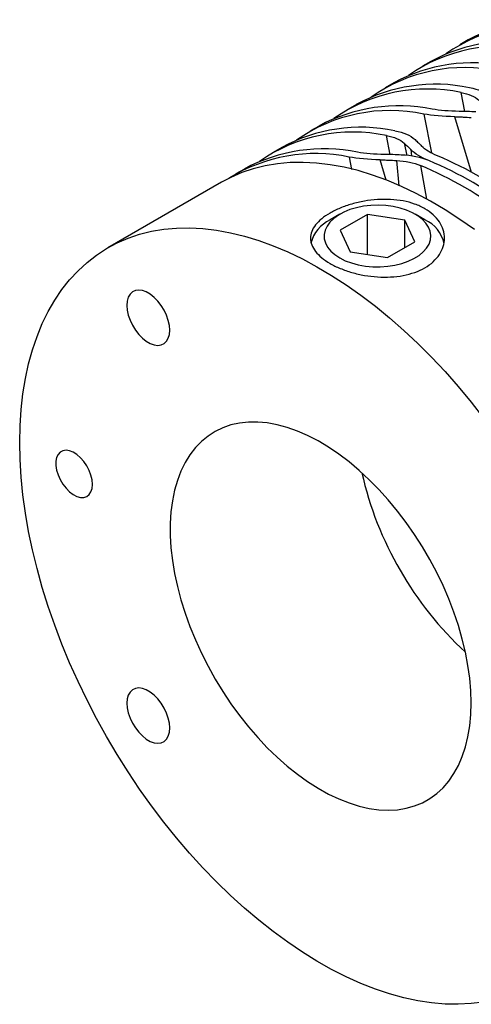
# Model space of a CAD drawing. Header units: inches. Extents: x 0.2 to 11, y 0 to 8.2.
# Tile 7 of 9: x 8.936 to 9.6, y 6.517 to 7.964. Entities that reach past the tile are written whole.
import ezdxf

# ---------------------------------------------------------------- set-up
doc = ezdxf.new("R2010")
doc.units = ezdxf.units.IN
doc.header["$MEASUREMENT"] = 0

msp = doc.modelspace()

# ---------------------------------------------------------------- linework, layer by layer
for p, q in [((9.5952, 7.9341), (9.5828, 7.9269)), ((9.5404, 7.9024), (9.528, 7.8953)), ((9.4856, 7.8708), (9.4732, 7.8637)), ((9.5902, 7.8287), (9.5847, 7.8567)), ((9.4308, 7.8392), (9.4184, 7.832)), ((9.5299, 7.8251), (9.5411, 7.7679)), ((9.5997, 7.7394), (9.5752, 7.8211)), ((9.376, 7.8075), (9.3636, 7.8004)), ((9.4806, 7.7654), (9.4751, 7.7935)), ((9.3212, 7.7759), (9.3088, 7.7687)), ((9.5009, 7.7822), (9.5049, 7.7642)), ((9.5106, 7.7729), (9.512, 7.7633)), ((9.4203, 7.7618), (9.4238, 7.7438)), ((9.4746, 7.7279), (9.4656, 7.7578)), ((9.4938, 7.7196), (9.49, 7.7568)), ((9.2664, 7.7443), (9.254, 7.7371)), ((9.525, 7.7494), (9.5338, 7.6999)), ((9.2328, 7.7249), (9.0659, 7.6285)), ((9.4064, 7.6778), (9.3922, 7.6696)), ((9.4471, 7.6774), (9.4069, 7.6542)), ((9.502, 7.669), (9.4471, 7.6774)), ((9.4471, 7.6186), (9.4471, 7.6774)), ((9.5314, 7.6696), (9.5173, 7.6778)), ((9.5167, 7.6373), (9.502, 7.669)), ((9.502, 7.6288), (9.502, 7.669)), ((9.4069, 7.6542), (9.4217, 7.6226)), ((9.4765, 7.6141), (9.5167, 7.6373)), ((9.4217, 7.6226), (9.4765, 7.6141))]:
    msp.add_line(p, q)
at = {"flags": 128}
for points in [[(9.6043, 7.6553), (9.5829, 7.6703), (9.5614, 7.6843), (9.5399, 7.697), (9.5184, 7.7085), (9.4969, 7.7188), (9.4756, 7.7278), (9.4544, 7.7355), (9.4335, 7.7419), (9.4128, 7.7469), (9.3924, 7.7507), (9.3724, 7.7531), (9.3528, 7.7541), (9.3337, 7.7538), (9.315, 7.7521), (9.297, 7.7491), (9.2794, 7.7447), (9.2626, 7.7391), (9.2464, 7.732), (9.2328, 7.7249)], [(9.4064, 7.6137), (9.4146, 7.6096), (9.4238, 7.6062), (9.4337, 7.6035), (9.4442, 7.6016), (9.455, 7.6007), (9.4659, 7.6005), (9.4768, 7.6013), (9.4874, 7.6029), (9.4974, 7.6054), (9.5068, 7.6087), (9.5153, 7.6126), (9.5228, 7.6173), (9.5291, 7.6224), (9.534, 7.6281), (9.5376, 7.634), (9.5397, 7.6402), (9.5402, 7.6465), (9.5393, 7.6528), (9.5368, 7.659), (9.5329, 7.6649), (9.5276, 7.6704), (9.521, 7.6755), (9.5133, 7.6799), (9.5045, 7.6837), (9.495, 7.6868), (9.4848, 7.6891), (9.4741, 7.6905), (9.4632, 7.691), (9.4523, 7.6907), (9.4415, 7.6895), (9.4312, 7.6874), (9.4214, 7.6846), (9.4125, 7.6809), (9.4045, 7.6766), (9.3976, 7.6717), (9.392, 7.6663), (9.3877, 7.6605), (9.3849, 7.6544), (9.3835, 7.6481), (9.3837, 7.6418), (9.3854, 7.6356), (9.3886, 7.6295), (9.3932, 7.6238), (9.3992, 7.6185), (9.4064, 7.6137)], [(8.9365, 7.3424), (8.937, 7.3669), (8.9385, 7.3908), (8.9412, 7.414), (8.9448, 7.4363), (8.9495, 7.4579), (8.9552, 7.4786), (8.9619, 7.4983), (8.9696, 7.5171), (8.9782, 7.5349), (8.9878, 7.5516), (8.9984, 7.5672), (9.0098, 7.5816), (9.0221, 7.5949), (9.0353, 7.607), (9.0493, 7.6178), (9.064, 7.6274), (9.0795, 7.6357), (9.0957, 7.6427), (9.1126, 7.6484), (9.1301, 7.6528), (9.1482, 7.6558), (9.1668, 7.6574), (9.186, 7.6578), (9.2056, 7.6567), (9.2256, 7.6543), (9.2459, 7.6506), (9.2666, 7.6455), (9.2876, 7.6391), (9.3087, 7.6314), (9.3301, 7.6224), (9.3515, 7.6122), (9.373, 7.6007), (9.3945, 7.5879), (9.416, 7.574), (9.4374, 7.5589), (9.4587, 7.5428), (9.4797, 7.5255), (9.5006, 7.5072), (9.5211, 7.4879), (9.5413, 7.4676), (9.5611, 7.4465), (9.5805, 7.4245), (9.5994, 7.4017), (9.6177, 7.3781)], [(9.1567, 7.5075), (9.1562, 7.5145), (9.1546, 7.5219), (9.152, 7.5294), (9.1485, 7.5368), (9.1442, 7.5438), (9.1393, 7.5501), (9.1339, 7.5557), (9.1282, 7.5602), (9.1223, 7.5636), (9.1166, 7.5656), (9.1112, 7.5663), (9.1063, 7.5657), (9.102, 7.5636), (9.0985, 7.5603), (9.0959, 7.5558), (9.0943, 7.5502), (9.0938, 7.5439), (9.0943, 7.5369), (9.0959, 7.5295), (9.0985, 7.522), (9.102, 7.5147), (9.1063, 7.5077), (9.1112, 7.5013), (9.1166, 7.4957), (9.1223, 7.4912), (9.1282, 7.4878), (9.1339, 7.4858), (9.1393, 7.4851), (9.1442, 7.4858), (9.1485, 7.4878), (9.152, 7.4911), (9.1546, 7.4956), (9.1562, 7.5012), (9.1567, 7.5075)], [(9.5994, 6.9597), (9.5988, 6.9776), (9.5973, 6.996), (9.5946, 7.0149), (9.591, 7.0341), (9.5863, 7.0536), (9.5807, 7.0732), (9.5741, 7.0929), (9.5665, 7.1125), (9.5581, 7.1321), (9.5488, 7.1514), (9.5386, 7.1704), (9.5278, 7.1891), (9.5162, 7.2072), (9.5039, 7.2248), (9.4911, 7.2417), (9.4777, 7.2579), (9.4638, 7.2732), (9.4496, 7.2877), (9.435, 7.3013), (9.4201, 7.3138), (9.405, 7.3252), (9.3898, 7.3355), (9.3746, 7.3446), (9.3593, 7.3525), (9.3442, 7.3591), (9.3292, 7.3644), (9.3145, 7.3684), (9.3, 7.3711), (9.286, 7.3724), (9.2723, 7.3723), (9.2592, 7.3709), (9.2467, 7.3682), (9.2347, 7.3641), (9.2235, 7.3587), (9.213, 7.3519), (9.2033, 7.344), (9.1944, 7.3348), (9.1864, 7.3244), (9.1793, 7.3129), (9.1732, 7.3003), (9.168, 7.2867), (9.1638, 7.2722), (9.1607, 7.2567), (9.1586, 7.2405), (9.1576, 7.2235), (9.1576, 7.2059), (9.1586, 7.1877), (9.1607, 7.1691), (9.1638, 7.15), (9.168, 7.1307), (9.1732, 7.1111), (9.1793, 7.0915), (9.1864, 7.0718), (9.1944, 7.0522), (9.2033, 7.0327), (9.213, 7.0135), (9.2235, 6.9947), (9.2347, 6.9763), (9.2467, 6.9584), (9.2592, 6.9412), (9.2723, 6.9246), (9.286, 6.9088), (9.3, 6.8939), (9.3145, 6.8799), (9.3292, 6.8669), (9.3442, 6.8549), (9.3593, 6.844), (9.3746, 6.8343), (9.3898, 6.8258), (9.405, 6.8186), (9.4201, 6.8126), (9.435, 6.8079), (9.4496, 6.8046), (9.4638, 6.8026), (9.4777, 6.802), (9.4911, 6.8027), (9.5039, 6.8048), (9.5162, 6.8082), (9.5278, 6.813), (9.5386, 6.819), (9.5488, 6.8264), (9.5581, 6.835), (9.5665, 6.8448), (9.5741, 6.8557), (9.5807, 6.8678), (9.5863, 6.8809), (9.591, 6.8949), (9.5946, 6.9099), (9.5973, 6.9258), (9.5988, 6.9424), (9.5994, 6.9597)], [(9.6177, 6.5201), (9.5994, 6.5177), (9.5805, 6.5167), (9.5611, 6.5171), (9.5413, 6.5188), (9.5211, 6.5219), (9.5006, 6.5263), (9.4797, 6.532), (9.4587, 6.5391), (9.4374, 6.5474), (9.416, 6.557), (9.3945, 6.5679), (9.373, 6.5801), (9.3515, 6.5934), (9.3301, 6.6079), (9.3087, 6.6235), (9.2876, 6.6402), (9.2666, 6.658), (9.2459, 6.6768), (9.2256, 6.6966), (9.2056, 6.7173), (9.186, 6.7389), (9.1668, 6.7613), (9.1482, 6.7845), (9.1301, 6.8084), (9.1126, 6.833), (9.0957, 6.8582), (9.0795, 6.8839), (9.064, 6.9101), (9.0493, 6.9367), (9.0353, 6.9637), (9.0221, 6.9909), (9.0098, 7.0184), (8.9984, 7.0461), (8.9878, 7.0738), (8.9782, 7.1016), (8.9696, 7.1294), (8.9619, 7.157), (8.9552, 7.1845), (8.9495, 7.2118), (8.9448, 7.2387), (8.9412, 7.2654), (8.9385, 7.2915), (8.937, 7.3172), (8.9365, 7.3424)], [(9.0432, 7.2807), (9.0427, 7.2873), (9.041, 7.2942), (9.0384, 7.3012), (9.0349, 7.3081), (9.0306, 7.3144), (9.0257, 7.32), (9.0204, 7.3246), (9.015, 7.328), (9.0096, 7.3302), (9.0045, 7.3309), (8.9999, 7.3303), (8.996, 7.3282), (8.9929, 7.3249), (8.9907, 7.3203), (8.9896, 7.3148), (8.9896, 7.3085), (8.9907, 7.3018), (8.9929, 7.2948), (8.996, 7.2878), (8.9999, 7.2812), (9.0045, 7.2752), (9.0096, 7.2701), (9.015, 7.266), (9.0204, 7.2632), (9.0257, 7.2618), (9.0306, 7.2617), (9.0349, 7.2631), (9.0384, 7.2658), (9.041, 7.2698), (9.0427, 7.2748), (9.0432, 7.2807)], [(9.1567, 6.9229), (9.1562, 6.9299), (9.1546, 6.9373), (9.152, 6.9447), (9.1485, 6.9521), (9.1442, 6.9591), (9.1393, 6.9655), (9.1339, 6.971), (9.1282, 6.9756), (9.1223, 6.9789), (9.1166, 6.981), (9.1112, 6.9817), (9.1063, 6.981), (9.102, 6.979), (9.0985, 6.9756), (9.0959, 6.9711), (9.0943, 6.9656), (9.0938, 6.9592), (9.0943, 6.9522), (9.0959, 6.9449), (9.0985, 6.9374), (9.102, 6.93), (9.1063, 6.923), (9.1112, 6.9166), (9.1166, 6.9111), (9.1223, 6.9066), (9.1282, 6.9032), (9.1339, 6.9011), (9.1393, 6.9004), (9.1442, 6.9011), (9.1485, 6.9032), (9.152, 6.9065), (9.1546, 6.911), (9.1562, 6.9165), (9.1567, 6.9229)]]:
    msp.add_lwpolyline(points, dxfattribs=at)
for centre, radius, start, end in [((9.7123, 7.7181), 0.2457, 78.4571, 118.4632), ((9.6996, 7.718), 0.2388, 78.0491, 125.0861), ((9.6572, 7.688), 0.2442, 78.3311, 118.5892), ((9.6448, 7.6864), 0.2388, 78.0491, 125.0861), ((9.59, 7.6547), 0.2388, 78.0491, 125.0861), ((9.6027, 7.6548), 0.2457, 78.4571, 118.4632), ((9.5352, 7.6231), 0.2388, 78.0491, 125.0861), ((9.5476, 7.6247), 0.2442, 78.3311, 118.5892), ((9.4804, 7.5915), 0.2388, 78.0491, 125.0861), ((9.4931, 7.5915), 0.2457, 78.4571, 118.4632), ((9.438, 7.5615), 0.2442, 78.3311, 118.5892), ((9.4256, 7.5598), 0.2388, 78.0491, 125.0861), ((9.3835, 7.5283), 0.2457, 78.4571, 118.4632), ((9.3708, 7.5261), 0.2409, 78.1417, 121.8647), ((9.3085, 7.2153), 0.5877, 52.9292, 67.0762), ((9.3209, 7.2224), 0.5877, 52.9292, 67.0762), ((9.2961, 7.2082), 0.5877, 52.9292, 67.0762), ((9.4157, 7.6214), 0.0536, 115.9624, 164.9465), ((9.5102, 7.6233), 0.051, 13.037, 65.3252), ((9.9401, 7.4115), 0.514, 192.7721, 227.2225)]:
    msp.add_arc(centre, radius, start, end)
for points in [[(9.597, 7.8639), (9.6097, 7.8617), (9.6198, 7.8572), (9.6266, 7.8507)], [(9.5847, 7.8567), (9.5958, 7.8548), (9.6046, 7.8509), (9.6105, 7.8455)], [(9.582, 7.829), (9.5669, 7.8292), (9.5533, 7.8303), (9.5422, 7.8323)], [(9.6063, 7.8282), (9.5982, 7.8286), (9.5901, 7.8289), (9.582, 7.829)], [(9.5752, 7.8211), (9.558, 7.8215), (9.5425, 7.8229), (9.5299, 7.8251)], [(9.4874, 7.8006), (9.5001, 7.7984), (9.5102, 7.7939), (9.517, 7.7875)], [(9.4751, 7.7935), (9.4862, 7.7916), (9.495, 7.7877), (9.5009, 7.7822)], [(9.5009, 7.7822), (9.5041, 7.7792), (9.5073, 7.7762), (9.5106, 7.7729)], [(9.5374, 7.7566), (9.5257, 7.7614), (9.5166, 7.7669), (9.5106, 7.7729)], [(9.5498, 7.7637), (9.5397, 7.7679), (9.5319, 7.7727), (9.5267, 7.778)], [(9.4656, 7.7578), (9.4484, 7.7582), (9.4329, 7.7597), (9.4203, 7.7618)], [(9.4724, 7.7657), (9.4573, 7.7659), (9.4437, 7.7671), (9.4326, 7.769)], [(9.4967, 7.7649), (9.4886, 7.7653), (9.4805, 7.7656), (9.4724, 7.7657)], [(9.49, 7.7568), (9.503, 7.7561), (9.515, 7.7536), (9.525, 7.7494)], [(9.5374, 7.7566), (9.5257, 7.7614), (9.5119, 7.7642), (9.4967, 7.7649)]]:
    msp.add_open_spline(points, degree=3)
for points, knots in [([(9.5752, 7.8211), (9.5773, 7.821), (9.5793, 7.821), (9.5814, 7.8209), (9.5834, 7.8209), (9.5855, 7.8208), (9.5875, 7.8207), (9.5916, 7.8205), (9.5956, 7.8203), (9.5996, 7.8201)], [0, 0, 0, 0, 0.0001723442, 0.0001723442, 0.0001723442, 0.0003446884, 0.0003446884, 0.0003446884, 0.0006803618, 0.0006803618, 0.0006803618, 0.0006803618]), ([(9.517, 7.7875), (9.5178, 7.7867), (9.5186, 7.7859), (9.5194, 7.7852), (9.5202, 7.7844), (9.5211, 7.7836), (9.5219, 7.7828), (9.5235, 7.7812), (9.5251, 7.7796), (9.5267, 7.778)], [0, 0, 0, 0, 0.0001723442, 0.0001723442, 0.0001723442, 0.0003446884, 0.0003446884, 0.0003446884, 0.0006803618, 0.0006803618, 0.0006803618, 0.0006803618]), ([(9.4656, 7.7578), (9.4677, 7.7578), (9.4697, 7.7577), (9.4718, 7.7576), (9.4738, 7.7576), (9.4759, 7.7575), (9.4779, 7.7574), (9.482, 7.7573), (9.486, 7.7571), (9.49, 7.7568)], [0, 0, 0, 0, 0.0001723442, 0.0001723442, 0.0001723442, 0.0003446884, 0.0003446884, 0.0003446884, 0.0006803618, 0.0006803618, 0.0006803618, 0.0006803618]), ([(9.3922, 7.6056), (9.3876, 7.6082), (9.3836, 7.611), (9.3764, 7.6169), (9.3733, 7.62), (9.3684, 7.6263), (9.3666, 7.6294), (9.364, 7.636), (9.3634, 7.6393), (9.3634, 7.6459), (9.364, 7.6491), (9.3665, 7.6557), (9.3684, 7.6589), (9.3733, 7.6652), (9.3764, 7.6682), (9.3836, 7.6741), (9.3876, 7.6769), (9.3967, 7.6822), (9.4018, 7.6846), (9.4125, 7.6891), (9.4182, 7.6911), (9.4301, 7.6945), (9.4363, 7.696), (9.4489, 7.6982), (9.4553, 7.699), (9.4683, 7.6998), (9.4746, 7.6999), (9.4872, 7.6992), (9.4935, 7.6985), (9.5054, 7.6962), (9.511, 7.6947), (9.5218, 7.6909), (9.5268, 7.6886), (9.536, 7.6833), (9.5401, 7.6803), (9.5472, 7.6738), (9.5503, 7.6703), (9.5553, 7.6628), (9.5571, 7.6589), (9.5596, 7.6509), (9.5603, 7.6467), (9.5603, 7.6385), (9.5596, 7.6344), (9.5571, 7.6263), (9.5552, 7.6223), (9.5503, 7.6149), (9.5473, 7.6114), (9.5401, 7.6048), (9.536, 7.6019), (9.5269, 7.5966), (9.5219, 7.5943), (9.5112, 7.5905), (9.5055, 7.589), (9.4936, 7.5867), (9.4873, 7.586), (9.4748, 7.5853), (9.4684, 7.5853), (9.4554, 7.5862), (9.449, 7.587), (9.4365, 7.5891), (9.4302, 7.5906), (9.4183, 7.594), (9.4126, 7.596), (9.4019, 7.6004), (9.3968, 7.6029), (9.3922, 7.6056)], [0, 0, 0, 0, 0.03125, 0.03125, 0.0625, 0.0625, 0.09375, 0.09375, 0.125, 0.125, 0.15625, 0.15625, 0.1875, 0.1875, 0.21875, 0.21875, 0.25, 0.25, 0.28125, 0.28125, 0.3125, 0.3125, 0.34375, 0.34375, 0.375, 0.375, 0.40625, 0.40625, 0.4375, 0.4375, 0.46875, 0.46875, 0.5, 0.5, 0.53125, 0.53125, 0.5625, 0.5625, 0.59375, 0.59375, 0.625, 0.625, 0.65625, 0.65625, 0.6875, 0.6875, 0.71875, 0.71875, 0.75, 0.75, 0.78125, 0.78125, 0.8125, 0.8125, 0.84375, 0.84375, 0.875, 0.875, 0.90625, 0.90625, 0.9375, 0.9375, 0.96875, 0.96875, 1, 1, 1, 1])]:
    msp.add_open_spline(points, degree=3, knots=knots)

doc.saveas('drawing.dxf')
